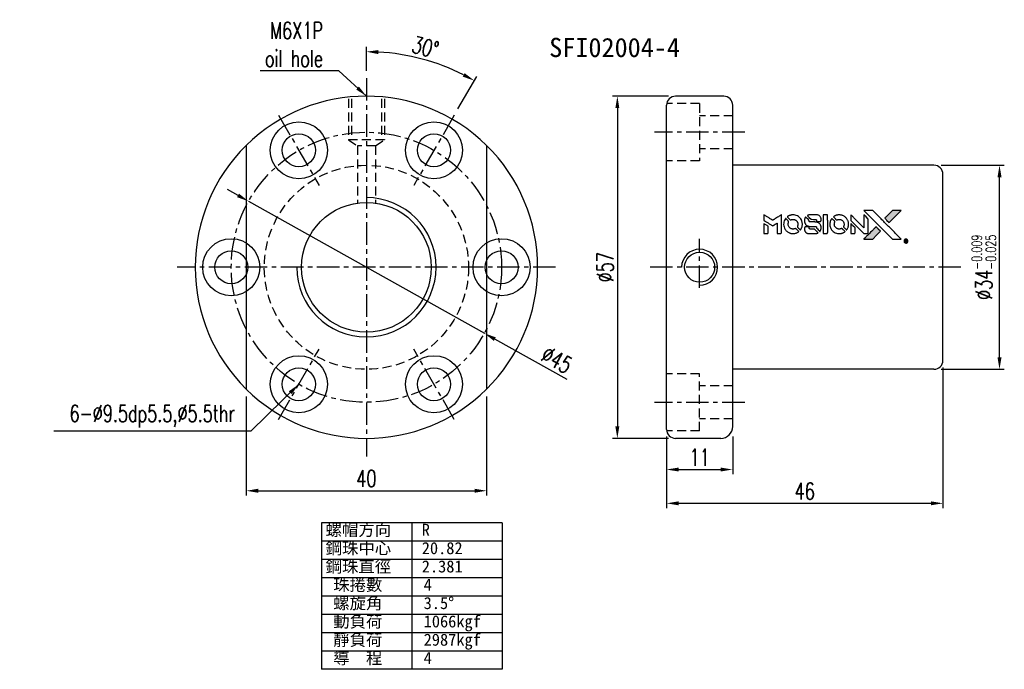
# Model space of a CAD drawing. Extents: x 31 to 593, y 15 to 123.
import ezdxf
from ezdxf.enums import TextEntityAlignment as Align

# ---------------------------------------------------------------- set-up
doc = ezdxf.new("R2010")
doc.units = 0
doc.header["$LTSCALE"] = 3
doc.header["$MEASUREMENT"] = 0
doc.header["$PDMODE"] = 1
doc.linetypes.add('CENTER', pattern=[2, 1.25, -0.25, 0.25, -0.25])
doc.linetypes.add('DASHED', pattern=[0.75, 0.5, -0.25])
doc.layers.get('0').update_dxf_attribs({"linetype": 'CONTINUOUS'})
doc.layers.get('DEFPOINTS').update_dxf_attribs({"linetype": 'CONTINUOUS'})
for name, color, linetype in [('CHA', 7, 'CONTINUOUS'), ('CL', 1, 'CENTER'), ('DIM', 4, 'CONTINUOUS'), ('HID', 2, 'DASHED'), ('OUT', 3, 'CONTINUOUS')]:
    doc.layers.add(name, color=color, linetype=linetype)
doc.styles.add('DIM-7', font='SIMPLEX.shx', dxfattribs={"width": 0.7, "bigfont": 'chineset.shx'})
doc.styles.add('T', font='kaiu.ttf')
doc.dimstyles.new('CNS', dxfattribs={"dimtxt": 3.5, "dimasz": 2.5, "dimexe": 1, "dimexo": 1.5, "dimgap": 0.09, "dimtad": 0, "dimdsep": 46, "dimtxsty": 'DIM-7', "dimcen": 0.09, "dimclrd": 1, "dimclre": 1, "dimclrt": 4, "dimadec": 0, "dimazin": 0, "dimtfac": 1, "dimtix": 1, "dimtmove": 2, "dimatfit": 3, "dimfxl": 1, "dimtvp": 0.971429, "dimtolj": 1, "dimarcsym": 0})

# ---------------------------------------------------------------- blocks, each defined once
blk = doc.blocks.new('*D4')
at = {"layer": 'DEFPOINTS', "color": 0, "transparency": 16777216}
for p in [(138.39, 55.04, -0.19), (149.39, 55.04, -0.19), (149.39, 48.35)]:
    blk.add_point(p, dxfattribs=at)
at = {"layer": 'DIM', "color": 0, "lineweight": -2, "transparency": 16777216}
for p, q in [((138.39, 53.84), (138.39, 47.55)), ((149.39, 53.84), (149.39, 47.55)), ((140.39, 48.35), (147.39, 48.35))]:
    blk.add_line(p, q, dxfattribs=at)
at = {"layer": 'DIM', "color": 0, "transparency": 16777216}
for points in [[(140.39, 48.68), (140.39, 48.02), (138.39, 48.35)], [(147.39, 48.68), (147.39, 48.02), (149.39, 48.35)]]:
    blk.add_solid(points, dxfattribs=at)
at = {"layer": 'DIM', "color": 0, "transparency": 16777216, "insert": (143.89, 50.39), "char_height": 2.8, "attachment_point": 5, "style": 'DIM-7'}
blk.add_mtext('\\A1;11', dxfattribs=at)
blk = doc.blocks.new('*D7')
at = {"layer": 'DEFPOINTS', "color": 0, "transparency": 16777216}
for p in [(182.89, 99.04, -0.19), (193.81, 99.04), (182.89, 65.04, -0.19)]:
    blk.add_point(p, dxfattribs=at)
at = {"layer": 'DIM', "color": 0, "lineweight": -2, "transparency": 16777216}
for p, q in [((184.09, 99.04), (194.61, 99.04)), ((193.81, 67.04), (193.81, 97.04)), ((184.09, 65.04), (194.61, 65.04))]:
    blk.add_line(p, q, dxfattribs=at)
at = {"layer": 'DIM', "color": 0, "transparency": 16777216}
for points in [[(193.48, 97.04), (194.15, 97.04), (193.81, 99.04)], [(193.48, 67.04), (194.15, 67.04), (193.81, 65.04)]]:
    blk.add_solid(points, dxfattribs=at)
at = {"layer": 'DIM', "color": 0, "transparency": 16777216, "insert": (191.21, 82.04), "char_height": 2.8, "attachment_point": 5, "rotation": 90, "style": 'DIM-7'}
blk.add_mtext('\\A1;%%C34{\\H1.68;\\S-0.009^ -0.025;}', dxfattribs=at)
blk = doc.blocks.new('*D5')
at = {"layer": 'DEFPOINTS', "color": 0, "transparency": 16777216}
for p in [(139.89, 110.54, -0.19), (130.19, 53.54), (139.89, 53.54, -0.19)]:
    blk.add_point(p, dxfattribs=at)
at = {"layer": 'DIM', "color": 0, "lineweight": -2, "transparency": 16777216}
for p, q in [((138.69, 110.54), (129.39, 110.54)), ((130.19, 108.54), (130.19, 55.54)), ((138.69, 53.54), (129.39, 53.54))]:
    blk.add_line(p, q, dxfattribs=at)
at = {"layer": 'DIM', "color": 0, "transparency": 16777216}
for points in [[(129.86, 108.54), (130.52, 108.54), (130.19, 110.54)], [(129.86, 55.54), (130.52, 55.54), (130.19, 53.54)]]:
    blk.add_solid(points, dxfattribs=at)
at = {"layer": 'DIM', "color": 0, "transparency": 16777216, "insert": (128.15, 82.04), "char_height": 2.8, "attachment_point": 5, "rotation": 90, "style": 'DIM-7'}
blk.add_mtext('\\A1;%%c57', dxfattribs=at)
blk = doc.blocks.new('*D3')
at = {"layer": 'DEFPOINTS', "color": 0, "transparency": 16777216}
for p in [(184.39, 66.54, -0.19), (138.39, 55.04, -0.19), (184.39, 42.72)]:
    blk.add_point(p, dxfattribs=at)
at = {"layer": 'DIM', "color": 0, "lineweight": -2, "transparency": 16777216}
for p, q in [((184.39, 65.34), (184.39, 41.92)), ((138.39, 53.84), (138.39, 41.92)), ((140.39, 42.72), (182.39, 42.72))]:
    blk.add_line(p, q, dxfattribs=at)
at = {"layer": 'DIM', "color": 0, "transparency": 16777216}
for points in [[(140.39, 43.05), (140.39, 42.39), (138.39, 42.72)], [(182.39, 43.05), (182.39, 42.39), (184.39, 42.72)]]:
    blk.add_solid(points, dxfattribs=at)
at = {"layer": 'DIM', "color": 0, "transparency": 16777216, "insert": (161.39, 44.76), "char_height": 2.8, "attachment_point": 5, "style": 'DIM-7'}
blk.add_mtext('\\A1;46', dxfattribs=at)
blk = doc.blocks.new('*D6')
at = {"layer": 'DEFPOINTS', "color": 0, "transparency": 16777216}
for p in [(68.41, 61.74, -0.19), (108.41, 61.74, -0.19), (108.41, 44.81)]:
    blk.add_point(p, dxfattribs=at)
at = {"layer": 'DIM', "color": 0, "lineweight": -2, "transparency": 16777216}
for p, q in [((68.41, 60.54), (68.41, 44.01)), ((108.41, 60.54), (108.41, 44.01)), ((70.41, 44.81), (106.41, 44.81))]:
    blk.add_line(p, q, dxfattribs=at)
at = {"layer": 'DIM', "color": 0, "transparency": 16777216}
for points in [[(70.41, 45.15), (70.41, 44.48), (68.41, 44.81)], [(106.41, 45.15), (106.41, 44.48), (108.41, 44.81)]]:
    blk.add_solid(points, dxfattribs=at)
at = {"layer": 'DIM', "color": 0, "transparency": 16777216, "insert": (88.41, 46.85), "char_height": 2.8, "attachment_point": 5, "style": 'DIM-7'}
blk.add_mtext('\\A1;40', dxfattribs=at)
blk = doc.blocks.new('*D2')
at = {"layer": 'DEFPOINTS', "color": 0, "transparency": 16777216}
for p in [(68.78, 93.03, -0.31), (108.05, 71.05, -0.07)]:
    blk.add_point(p, dxfattribs=at)
at = {"layer": 'DIM', "color": 0, "lineweight": -2, "transparency": 16777216}
for p, q in [((67.04, 94.01), (65.29, 94.99)), ((68.78, 93.03), (108.05, 71.05)), ((121.83, 63.33), (109.79, 70.07))]:
    blk.add_line(p, q, dxfattribs=at)
at = {"layer": 'DIM', "color": 0, "transparency": 16777216}
for points in [[(67.2, 94.3), (66.87, 93.72), (68.78, 93.03)], [(109.95, 70.36), (109.63, 69.78), (108.05, 71.05)]]:
    blk.add_solid(points, dxfattribs=at)
at = {"layer": 'DIM', "color": 0, "transparency": 16777216, "insert": (120.11, 66.63), "char_height": 2.8, "attachment_point": 5, "rotation": 330.7551, "style": 'DIM-7'}
blk.add_mtext('\\A1;∅45', dxfattribs=at)
blk = doc.blocks.new('*D8')
at = {"layer": 'DEFPOINTS', "color": 0, "transparency": 16777216}
for p in [(100.69, 115.78), (88.41, 113.54), (103.04, 107.37), (96.29, 95.68), (88.41, 50.54)]:
    blk.add_point(p, dxfattribs=at)
at = {"layer": 'DIM', "color": 0, "lineweight": -2, "transparency": 16777216}
for p, q in [((88.41, 114.74), (88.41, 118.74)), ((103.64, 108.41), (106.77, 113.83))]:
    blk.add_line(p, q, dxfattribs=at)
blk.add_arc((88.41, 82.04), 35.9, 63.1922, 86.8078, dxfattribs=at)
at = {"layer": 'DIM', "color": 0, "transparency": 16777216}
for points in [[(90.4, 117.55), (90.42, 118.22), (88.41, 117.94)], [(104.76, 114.38), (104.45, 113.79), (106.37, 113.13)]]:
    blk.add_solid(points, dxfattribs=at)
at = {"layer": 'DIM', "color": 0, "transparency": 16777216, "insert": (98.23, 118.69), "char_height": 2.8, "attachment_point": 5, "rotation": 345, "style": 'DIM-7'}
blk.add_mtext('\\A1;30°', dxfattribs=at)

msp = doc.modelspace()

# ---------------------------------------------------------------- hatches: boundary and pattern name
at = {"linetype": 'Continuous'}
h = msp.add_hatch(color=0, dxfattribs=at)
h.dxf.hatch_style = 1
h.paths.add_polyline_path([(177.452, 91.493), (176.713, 91.493), (175.974, 91.493), (175.337, 90.851, 0.000288), (175.093, 90.605, 0.000479), (174.888, 90.397, 0.000013), (174.702, 90.209, 0.197177), (174.701, 90.206, 0.1112764), (174.701, 90.205, 0.0015954), (174.926, 89.977, 0.0005055), (175.067, 89.836), (175.433, 89.47), (176.443, 90.482)])
h.paths.add_polyline_path([(173.345, 87.386), (173.992, 88.033), (173.625, 88.4, 0.000476), (173.484, 88.54, 0.0015067), (173.256, 88.766, 0.2256647), (173.253, 88.766, 0.0011115), (172.944, 88.459, 0.0003511), (172.753, 88.267, 0.000108), (171.944, 87.455, 0.0006916), (171.535, 87.043, 0.0000771), (171.252, 86.757, 0.1975269), (171.248, 86.747, 0.2961744), (171.251, 86.743, 0.0041949), (171.613, 86.739, 0.0005293), (171.973, 86.739), (172.698, 86.739)])

# ---------------------------------------------------------------- linework, layer by layer
at = {"color": 0}
for points in [[(154.58, 90.309), (154.58, 89.838), (154.709, 89.759, -0.000297), (154.788, 89.711, -0.000037), (154.961, 89.605, -0.000043), (155.165, 89.48, -0.000036), (155.384, 89.346, 0.000044), (155.597, 89.215, 0.000063), (155.787, 89.099, 0.000035), (155.948, 89, 0.0009), (155.991, 88.973), (156.054, 88.935), (156.137, 88.986, 0.001175), (156.184, 89.016, 0.000208), (156.273, 89.071, 0.000225), (156.378, 89.136, 0.000203), (156.486, 89.204, -0.000711), (156.589, 89.268, -0.001119), (156.677, 89.322, -0.000263), (156.755, 89.37, -0.04589), (156.764, 89.374, -0.519312), (156.772, 89.369, -0.001914), (156.774, 89.243, -0.003124), (156.775, 89.035, -0.000285), (156.776, 88.517), (156.776, 87.655), (157.076, 87.655, 0.001727), (157.292, 87.655, 0.025279), (157.368, 87.66, 0.073886), (157.412, 87.671, 0.07426), (157.451, 87.695, 0.03264), (157.461, 87.705, 0.01784), (157.472, 87.718, 0.017712), (157.482, 87.732, 0.026854), (157.49, 87.745), (157.506, 87.774), (157.508, 89.278), (157.51, 90.782), (157.494, 90.771, -0.004595), (157.482, 90.764, -0.00016), (157.436, 90.735, -0.000298), (157.382, 90.702, -0.000208), (157.321, 90.664, 0.000986), (157.142, 90.552, 0.00025), (156.851, 90.371, 0.000268), (156.542, 90.177, 0.000436), (156.279, 90.012, -0.002932), (156.192, 89.958, -0.004718), (156.118, 89.913, -0.001113), (156.053, 89.875, -0.227179), (156.045, 89.874, -0.045982), (156.038, 89.878, -0.000145), (155.95, 89.932, -0.000825), (155.851, 89.993, -0.000517), (155.735, 90.065, 0.000056), (155.338, 90.312, 0.000289), (155.118, 90.448, 0.000481), (154.954, 90.549, 0.000418), (154.782, 90.655), (154.58, 90.779)], [(158.174, 90.131, 0.064158), (157.981, 89.77, 0.06356), (157.885, 89.371, 0.064004), (157.893, 88.963, 0.066747), (158.005, 88.576, 0.04321), (158.137, 88.334, 0.044737), (158.308, 88.122, 0.044901), (158.512, 87.944, 0.044184), (158.747, 87.804, 0.026293), (158.925, 87.729, 0.033344), (159.097, 87.68, 0.033227), (159.274, 87.655, 0.025815), (159.469, 87.649, 0.023119), (159.655, 87.663, 0.031044), (159.822, 87.693, 0.031337), (159.982, 87.743, 0.024258), (160.149, 87.817, 0.015622), (160.208, 87.849, 0.008495), (160.278, 87.891, 0.008415), (160.345, 87.935, 0.020814), (160.391, 87.97), (160.413, 87.987), (160.189, 88.213, 0.002843), (160.021, 88.381, 0.033917), (159.951, 88.441, 0.087906), (159.899, 88.467, 0.073302), (159.838, 88.476, 0.022047), (159.808, 88.475, 0.026465), (159.781, 88.471, 0.022233), (159.75, 88.463, 0.009985), (159.71, 88.451, -0.039011), (159.565, 88.415, -0.044398), (159.423, 88.403, -0.045096), (159.283, 88.418, -0.04265), (159.146, 88.457, -0.071154), (158.951, 88.564, -0.068827), (158.792, 88.722, -0.068713), (158.681, 88.918, -0.070507), (158.629, 89.135, -0.028605), (158.626, 89.228, -0.031418), (158.633, 89.317, -0.031044), (158.652, 89.406, -0.02668), (158.683, 89.497, 0.038913), (158.699, 89.551, 0.043732), (158.706, 89.604, 0.047754), (158.704, 89.653, 0.075756), (158.692, 89.693, 0.07294), (158.678, 89.714, 0.003456), (158.621, 89.776, 0.005023), (158.546, 89.854, 0.002422), (158.448, 89.953, 0.000819), (158.36, 90.042, 0.001349), (158.285, 90.116, 0.0001), (158.218, 90.183, 0.205335), (158.215, 90.184, 0.219821), (158.213, 90.183, 0.002494), (158.201, 90.168, 0.007089), (158.188, 90.151, 0.004494)], [(159.273, 90.765, 0.024131), (159.139, 90.744, 0.022344), (159.004, 90.71, 0.021883), (158.871, 90.664, 0.020884), (158.739, 90.605, 0.010669), (158.665, 90.566, 0.010389), (158.591, 90.524, 0.010913), (158.526, 90.482, 0.022227), (158.477, 90.446), (158.458, 90.431), (158.695, 90.199, 0.002452), (158.787, 90.109, 0.003628), (158.869, 90.031, 0.001662), (158.939, 89.966, 0.070159), (158.956, 89.954, 0.047671), (158.97, 89.949, 0.018624), (158.989, 89.944, 0.017921), (159.011, 89.94, 0.018804), (159.033, 89.938, 0.018255), (159.062, 89.938, 0.041312), (159.085, 89.94, 0.037164), (159.108, 89.946, 0.012342), (159.14, 89.959, -0.015101), (159.219, 89.988, -0.035998), (159.28, 90.003, -0.033244), (159.345, 90.01, -0.011249), (159.44, 90.012, -0.004059), (159.517, 90.012, -0.019693), (159.561, 90.009, -0.027943), (159.597, 90.004, -0.014411), (159.642, 89.993, -0.033089), (159.747, 89.957, -0.033887), (159.846, 89.907, -0.034021), (159.937, 89.845, -0.033942), (160.019, 89.771, -0.02816), (160.092, 89.686, -0.035032), (160.15, 89.599, -0.035269), (160.194, 89.506, -0.029196), (160.228, 89.401, -0.037862), (160.251, 89.28, -0.043657), (160.253, 89.163, -0.043064), (160.234, 89.046, -0.035184), (160.195, 88.926, 0.033699), (160.177, 88.868, 0.052815), (160.17, 88.817, 0.059167), (160.173, 88.77, 0.058972), (160.188, 88.725, 0.059208), (160.21, 88.69, 0.021125), (160.248, 88.645, 0.008691), (160.32, 88.572, 0.000851), (160.495, 88.4, 0.001873), (160.585, 88.312, 0.013884), (160.63, 88.271, 0.022355), (160.657, 88.25, 0.341453), (160.668, 88.25, 0.073011), (160.69, 88.275, 0.004587), (160.744, 88.358, 0.00748), (160.797, 88.443, 0.016837), (160.834, 88.51, 0.028606), (160.905, 88.673, 0.031352), (160.955, 88.838, 0.031004), (160.984, 89.009, 0.0268), (160.994, 89.192, 0.026698), (160.984, 89.385, 0.03002), (160.953, 89.569, 0.030357), (160.901, 89.746, 0.028554), (160.827, 89.919, 0.062944), (160.613, 90.24, 0.062206), (160.325, 90.499, 0.062448), (159.983, 90.678, 0.064355), (159.612, 90.765, 0.017377), (159.537, 90.77, 0.008369), (159.442, 90.772, 0.008367), (159.346, 90.77, 0.01757)], [(161.506, 90.364, 0.023289), (161.458, 90.29, 0.026845), (161.42, 90.215, 0.026047), (161.389, 90.134, 0.019751), (161.364, 90.043, 0.013249), (161.353, 89.992, 0.025169), (161.348, 89.95, 0.016532), (161.345, 89.897, 0.002937), (161.344, 89.799, 0.003317), (161.345, 89.711, 0.011808), (161.347, 89.655, 0.01777), (161.351, 89.613, 0.021476), (161.358, 89.574, 0.04325), (161.409, 89.408, 0.045753), (161.488, 89.257, 0.04649), (161.591, 89.126, 0.047672), (161.716, 89.016, 0.025315), (161.77, 88.982, 0.015208), (161.837, 88.946, 0.01512), (161.907, 88.914, 0.022488), (161.971, 88.89, 0.027857), (162.069, 88.865, 0.034138), (162.163, 88.852, 0.014286), (162.306, 88.848, 0.00124), (162.671, 88.847, -0.00103), (162.895, 88.846, -0.002552), (163.059, 88.845, -0.001594), (163.184, 88.842, -0.047676), (163.215, 88.839, -0.085307), (163.27, 88.817, -0.097789), (163.311, 88.779, -0.085947), (163.338, 88.724, -0.051339), (163.351, 88.652, 0.014634), (163.354, 88.627, 0.015028), (163.358, 88.603, 0.014927), (163.363, 88.582, 0.059415), (163.368, 88.57, 0.070595), (163.387, 88.544, 0.00028), (163.645, 88.283, 0.000111), (163.91, 88.015, 0.200239), (163.921, 88.011, 0.268906), (163.928, 88.015, 0.001866), (163.965, 88.079, 0.007532), (163.999, 88.141, 0.017818), (164.021, 88.189, 0.013256), (164.043, 88.241, 0.011636), (164.062, 88.297, 0.011528), (164.079, 88.354, 0.012303), (164.093, 88.411, 0.0423), (164.105, 88.499, 0.013657), (164.107, 88.632, 0.013857), (164.103, 88.765, 0.037428), (164.09, 88.859, 0.014927), (164.074, 88.921, 0.0122), (164.054, 88.987, 0.012518), (164.032, 89.049, 0.023062), (164.01, 89.097, 0.065961), (163.891, 89.273, 0.06055), (163.728, 89.418, 0.059676), (163.532, 89.52, 0.060497), (163.318, 89.573, 0.025683), (163.272, 89.576, 0.001528), (163.134, 89.579, 0.002124), (162.959, 89.58, 0.001173), (162.745, 89.581, -0.000809), (162.371, 89.581, -0.017164), (162.26, 89.586, -0.063931), (162.202, 89.597, -0.108429), (162.159, 89.623, -0.052941), (162.135, 89.651, -0.063675), (162.12, 89.682, -0.050562), (162.11, 89.722, -0.020337), (162.104, 89.777, 0.009897), (162.101, 89.811, 0.016482), (162.097, 89.839, 0.019019), (162.093, 89.862, 0.06043), (162.087, 89.876, 0.076267), (162.063, 89.909, 0.00054), (161.819, 90.151, 0.000307), (161.569, 90.397, 0.142594), (161.548, 90.408, 0.232419), (161.543, 90.407, 0.022995), (161.532, 90.396, 0.024627), (161.519, 90.382, 0.015407)], [(162.187, 90.768, 0.018538), (162.14, 90.762, 0.010695), (162.084, 90.751, 0.01068), (162.029, 90.738, 0.017678), (161.982, 90.725, 0.013849), (161.93, 90.706, 0.011814), (161.875, 90.683, 0.004513), (161.825, 90.659, 0.290035), (161.82, 90.652, 0.196418), (161.822, 90.647, 0.000124), (161.912, 90.556, 0.001477), (162.012, 90.455, 0.000898), (162.131, 90.335), (162.442, 90.025), (162.831, 90.023, -0.001471), (163.125, 90.02, -0.028714), (163.215, 90.014, -0.097073), (163.266, 89.997, -0.084199), (163.309, 89.962, -0.042698), (163.33, 89.934, -0.053912), (163.344, 89.905, -0.051004), (163.351, 89.872, -0.032967), (163.354, 89.834, 0.00807), (163.354, 89.814, 0.003023), (163.355, 89.786, 0.002994), (163.357, 89.756, 0.003629), (163.359, 89.727), (163.363, 89.661), (163.661, 89.661, 0.001618), (163.803, 89.661, 0.005206), (163.898, 89.663, 0.00535), (163.964, 89.665, 0.060675), (163.989, 89.67, 0.048484), (164.003, 89.676, 0.02389), (164.02, 89.685, 0.022812), (164.037, 89.698, 0.02462), (164.053, 89.712, 0.061781), (164.083, 89.749, 0.080179), (164.1, 89.79, 0.048561), (164.108, 89.848, 0.010021), (164.11, 89.951, 0.016602), (164.105, 90.09, 0.031409), (164.091, 90.201, 0.036474), (164.065, 90.297, 0.03439), (164.024, 90.391, 0.065928), (163.922, 90.538, 0.069066), (163.786, 90.651, 0.065697), (163.618, 90.727, 0.051559), (163.422, 90.765, 0.020904), (163.317, 90.77, 0.000451), (162.802, 90.772, 0.000419), (162.285, 90.772, 0.022759)], [(164.468, 89.216), (164.47, 87.658), (164.775, 87.658), (165.081, 87.658), (165.117, 87.677, 0.071429), (165.147, 87.698, 0.054799), (165.173, 87.729, 0.053585), (165.193, 87.766, 0.060698), (165.203, 87.804, 0.033975), (165.207, 87.868, 0.000112), (165.207, 88.66, 0.000726), (165.206, 89.435, 0.001084), (165.203, 90.113), (165.198, 90.773), (164.832, 90.773), (164.466, 90.773)], [(165.859, 90.129, 0.018008), (165.815, 90.061, 0.009842), (165.766, 89.976, 0.009807), (165.72, 89.887, 0.015716), (165.684, 89.81, 0.048467), (165.596, 89.531, 0.045841), (165.561, 89.235, 0.046006), (165.581, 88.94, 0.049638), (165.655, 88.66, 0.064819), (165.848, 88.297, 0.06695), (166.125, 87.999, 0.066691), (166.472, 87.784, 0.063505), (166.869, 87.664, 0.03135), (166.971, 87.654, 0.010439), (167.121, 87.651, 0.010391), (167.27, 87.654, 0.032408), (167.37, 87.664, 0.015696), (167.488, 87.689, 0.018095), (167.598, 87.719, 0.018551), (167.704, 87.757, 0.018352), (167.806, 87.802, 0.015568), (167.874, 87.838, 0.009832), (167.951, 87.884, 0.009795), (168.023, 87.931, 0.023727), (168.074, 87.969), (168.094, 87.985), (167.87, 88.212, 0.001528), (167.743, 88.34, 0.010022), (167.678, 88.403, 0.019586), (167.636, 88.439, 0.061865), (167.604, 88.458, 0.055054), (167.556, 88.474, 0.061607), (167.508, 88.478, 0.048725), (167.452, 88.47, 0.020221), (167.377, 88.448, -0.017722), (167.298, 88.425, -0.02685), (167.227, 88.411, -0.02759), (167.157, 88.405, -0.020233), (167.078, 88.405, -0.04793), (166.928, 88.427, -0.048386), (166.786, 88.477, -0.047866), (166.654, 88.554, -0.044964), (166.537, 88.656, -0.04333), (166.438, 88.778, -0.050921), (166.368, 88.909, -0.051473), (166.327, 89.05, -0.0459), (166.312, 89.203, -0.019014), (166.315, 89.276, -0.024114), (166.324, 89.344, -0.025081), (166.338, 89.408, -0.023892), (166.359, 89.472, 0.008624), (166.378, 89.522, 0.026486), (166.388, 89.556, 0.035074), (166.392, 89.586, 0.02756), (166.393, 89.619, 0.087163), (166.383, 89.671, 0.073291), (166.355, 89.72, 0.028074), (166.294, 89.791, 0.002594), (166.131, 89.955), (165.9, 90.186)], [(166.953, 90.765, 0.023681), (166.823, 90.745, 0.022402), (166.694, 90.713, 0.021929), (166.565, 90.668, 0.020503), (166.438, 90.612, 0.013745), (166.366, 90.574, 0.009767), (166.287, 90.527, 0.009658), (166.215, 90.481, 0.027804), (166.168, 90.445), (166.15, 90.43), (166.378, 90.202, 0.002053), (166.489, 90.092, 0.006738), (166.563, 90.021, 0.007826), (166.616, 89.973, 0.063909), (166.643, 89.955, 0.061532), (166.684, 89.94, 0.068674), (166.725, 89.937, 0.052072), (166.775, 89.945, 0.019648), (166.843, 89.966, -0.018366), (166.925, 89.992, -0.0288), (166.997, 90.008, -0.029061), (167.071, 90.015, -0.019155), (167.156, 90.015, -0.053809), (167.339, 89.988, -0.058833), (167.506, 89.923, -0.058566), (167.654, 89.82, -0.052525), (167.78, 89.682, -0.044733), (167.852, 89.566, -0.040573), (167.904, 89.434, -0.041123), (167.934, 89.298, -0.04951), (167.938, 89.167, -0.017369), (167.932, 89.106, -0.024255), (167.922, 89.051, -0.023787), (167.907, 88.998, -0.015798), (167.884, 88.938, 0.010631), (167.869, 88.9, 0.033653), (167.862, 88.873, 0.037806), (167.858, 88.848, 0.016307), (167.857, 88.814, 0.068179), (167.867, 88.748, 0.095747), (167.893, 88.695, 0.033418), (167.956, 88.624, 0.002133), (168.153, 88.431, 0.001452), (168.265, 88.323, 0.012393), (168.317, 88.276, 0.020479), (168.347, 88.251, 0.344362), (168.36, 88.251, 0.074287), (168.384, 88.278, 0.005454), (168.438, 88.362, 0.008391), (168.491, 88.451, 0.017097), (168.53, 88.523, 0.027375), (168.593, 88.671, 0.02835), (168.638, 88.823, 0.027723), (168.667, 88.982, 0.023913), (168.68, 89.152, 0.027047), (168.675, 89.356, 0.031685), (168.647, 89.547, 0.032425), (168.597, 89.729, 0.031013), (168.522, 89.907, 0.037914), (168.397, 90.116, 0.040153), (168.245, 90.301, 0.039834), (168.063, 90.459, 0.036173), (167.854, 90.593, 0.040752), (167.648, 90.683, 0.035885), (167.421, 90.744, 0.035491), (167.185, 90.771, 0.037615)], [(169.046, 90.315), (169.046, 89.842), (170.141, 88.749), (171.237, 87.655), (171.542, 87.656, 0.0008), (171.739, 87.658, 0.010795), (171.811, 87.66, 0.030495), (171.85, 87.665, 0.080372), (171.877, 87.674, 0.03816), (171.903, 87.691, 0.041799), (171.925, 87.711, 0.042486), (171.944, 87.734, 0.042078), (171.958, 87.76, 0.099276), (171.966, 87.797, 0.003302), (171.969, 87.949, 0.002586), (171.97, 88.215, 0.000204), (171.969, 88.923), (171.967, 90.057), (171.602, 90.42), (171.237, 90.784), (171.234, 89.694), (171.23, 88.605), (170.158, 89.682, 0.000253), (169.745, 90.096, 0.000412), (169.395, 90.448, 0.000041), (169.081, 90.761, 0.041338), (169.066, 90.774), (169.046, 90.788)], [(172.117, 90.604, -0.000056), (172.559, 90.161, -0.000021), (173.18, 89.539, -0.000021), (173.855, 88.862, -0.000025), (174.489, 88.227), (175.973, 86.739), (176.709, 86.74), (177.444, 86.742), (176.452, 87.741, 0.000274), (175.975, 88.221, 0.000123), (175.348, 88.851, 0.000121), (174.685, 89.516, 0.000165), (174.086, 90.116), (172.711, 91.493), (171.971, 91.493), (171.23, 91.493)], [(175.337, 90.851, 0.000288), (175.093, 90.605, 0.000479), (174.888, 90.397, 0.000013), (174.702, 90.209, 0.197177), (174.701, 90.206, 0.197497), (174.702, 90.203, 0.00004), (174.808, 90.096, 0.000836), (174.927, 89.977, 0.000505), (175.067, 89.836), (175.433, 89.47), (176.443, 90.482), (177.452, 91.493), (176.713, 91.493), (175.974, 91.493)], [(154.58, 88.483), (154.58, 87.655), (154.882, 87.655, 0.000842), (155.074, 87.655, 0.010591), (155.147, 87.657, 0.028995), (155.188, 87.661, 0.069543), (155.216, 87.67, 0.051063), (155.243, 87.686, 0.039932), (155.268, 87.708, 0.039414), (155.29, 87.735, 0.045845), (155.306, 87.763, 0.094811), (155.313, 87.792, 0.007124), (155.316, 87.873, 0.004713), (155.318, 88.012, 0.000534), (155.318, 88.327), (155.317, 88.864), (155.242, 88.911, 0.000828), (155.02, 89.048, 0.000879), (154.803, 89.181, 0.000048), (154.59, 89.31, 0.137596), (154.584, 89.312, 0.413028), (154.582, 89.311, 0.000016), (154.581, 89.068, 0.000623), (154.581, 88.801, 0.000374)], [(161.464, 88.752, 0.065483), (161.428, 88.735, 0.053271), (161.396, 88.707, 0.052018), (161.369, 88.673, 0.0556), (161.35, 88.634, 0.036839), (161.343, 88.609, 0.026922), (161.34, 88.58, 0.016905), (161.338, 88.54, 0.004317), (161.337, 88.476, 0.016369), (161.342, 88.342, 0.029936), (161.357, 88.233, 0.03418), (161.382, 88.137, 0.031327), (161.421, 88.042, 0.046935), (161.491, 87.927, 0.054053), (161.578, 87.832, 0.053701), (161.685, 87.758, 0.045364), (161.811, 87.703, 0.032479), (161.922, 87.674, 0.03386), (162.035, 87.66, 0.013578), (162.212, 87.656, 0.001155), (162.667, 87.657, 0.000413), (163.059, 87.659, 0.005008), (163.209, 87.661, 0.013199), (163.294, 87.665, 0.033956), (163.355, 87.674, 0.013909), (163.418, 87.69, 0.010864), (163.485, 87.71, 0.010938), (163.547, 87.732, 0.028702), (163.59, 87.751), (163.622, 87.767), (163.308, 88.086), (162.994, 88.404), (162.627, 88.404, -0.001504), (162.47, 88.404, -0.00328), (162.35, 88.405, -0.001901), (162.256, 88.407, -0.061333), (162.233, 88.411, -0.063621), (162.201, 88.424, -0.048633), (162.17, 88.446, -0.046769), (162.143, 88.475, -0.047961), (162.122, 88.508, -0.02678), (162.11, 88.536, -0.050957), (162.104, 88.559, -0.029398), (162.1, 88.591, -0.00401), (162.098, 88.658), (162.095, 88.767), (161.799, 88.766, 0.001061), (161.623, 88.766, 0.009147), (161.544, 88.764, 0.020721), (161.497, 88.76, 0.051619)], [(169.046, 88.479), (169.046, 87.654), (169.353, 87.656), (169.661, 87.658), (169.697, 87.68, 0.03146), (169.713, 87.692, 0.026444), (169.729, 87.706, 0.026444), (169.743, 87.722, 0.031457), (169.754, 87.738), (169.776, 87.773), (169.778, 88.182), (169.78, 88.591), (169.419, 88.948, 0.000745), (169.28, 89.084, 0.001228), (169.162, 89.2, 0.000087), (169.055, 89.303, 0.195134), (169.051, 89.305, 0.412117), (169.049, 89.302, 0.000048), (169.047, 89.062, 0.00109), (169.046, 88.796, 0.000653)], [(172.753, 88.267, 0.000108), (171.944, 87.455, 0.000692), (171.534, 87.042, 0.000077), (171.252, 86.757, 0.197527), (171.248, 86.747, 0.410182), (171.253, 86.742, 0.000493), (171.404, 86.74, 0.002424), (171.613, 86.739, 0.000529), (171.973, 86.739), (172.698, 86.739), (173.345, 87.386), (173.992, 88.033), (173.625, 88.4, 0.000476), (173.484, 88.54, 0.000789), (173.365, 88.659, 0.000035), (173.257, 88.766, 0.19758), (173.254, 88.767, 0.198396), (173.252, 88.766, 0.000019), (173.105, 88.62, 0.000582), (172.944, 88.459, 0.000351)], [(178.155, 86.713, 0.082374), (178.061, 86.67, 0.083404), (177.985, 86.598, 0.082663), (177.937, 86.506, 0.07897), (177.92, 86.401, 0.084941), (177.94, 86.283, 0.08953), (177.998, 86.182, 0.090743), (178.086, 86.108, 0.090193), (178.196, 86.07, 0.10067), (178.32, 86.075, 0.099454), (178.433, 86.129, 0.097736), (178.517, 86.223, 0.09365), (178.561, 86.344, 0.07584), (178.562, 86.436, 0.068415), (178.536, 86.529, 0.068328), (178.486, 86.61, 0.075277), (178.417, 86.673, 0.059367), (178.359, 86.702, 0.048986), (178.292, 86.719, 0.048519), (178.222, 86.723, 0.055347)], [(178.11, 86.393), (178.11, 86.208), (178.132, 86.208), (178.153, 86.208), (178.155, 86.286), (178.157, 86.364), (178.203, 86.366), (178.248, 86.369), (178.28, 86.319, -0.003356), (178.293, 86.298, -0.002757), (178.307, 86.275, -0.002784), (178.32, 86.254, -0.007382), (178.328, 86.239, 0.019487), (178.339, 86.221, 0.098302), (178.347, 86.213, 0.116932), (178.357, 86.209, 0.032798), (178.374, 86.208), (178.402, 86.208), (178.382, 86.243, 0.005748), (178.372, 86.259, 0.002522), (178.359, 86.281, 0.002495), (178.344, 86.304, 0.00334), (178.331, 86.324), (178.3, 86.372), (178.325, 86.385, 0.066516), (178.35, 86.402, 0.085926), (178.367, 86.424, 0.082934), (178.376, 86.45, 0.05747), (178.377, 86.482, 0.023576), (178.375, 86.501, 0.043538), (178.371, 86.516, 0.050891), (178.365, 86.529, 0.049897), (178.357, 86.54, 0.067884), (178.332, 86.56, 0.077412), (178.305, 86.571, 0.049266), (178.266, 86.577, 0.012208), (178.201, 86.579), (178.11, 86.579)], [(178.309, 86.52, -0.120545), (178.323, 86.503, -0.09136), (178.328, 86.479, -0.087576), (178.325, 86.454, -0.098026), (178.314, 86.432, -0.079907), (178.304, 86.423, -0.087697), (178.291, 86.418, -0.041371), (178.27, 86.415, -0.005557), (178.227, 86.413), (178.154, 86.41), (178.154, 86.473), (178.154, 86.535), (178.222, 86.535, -0.007471), (178.259, 86.535, -0.035301), (178.281, 86.532, -0.060486), (178.296, 86.528, -0.063546)]]:
    msp.add_lwpolyline(points, format="xyb", close=True, dxfattribs=at)
at = {"layer": 'CL', "color": 0}
for p, q in [((88.414, 113.54), (88.414, 50.54)), ((73.789, 107.371), (80.539, 95.68)), ((103.039, 107.371), (96.289, 95.68)), ((151.391, 104.54), (136.391, 104.54)), ((143.891, 78.593), (143.891, 86.78)), ((119.914, 82.04), (56.914, 82.04)), ((187.391, 82.04), (135.391, 82.04)), ((73.789, 56.709), (80.539, 68.4)), ((103.039, 56.709), (96.289, 68.4)), ((151.391, 59.54), (136.391, 59.54)), ((151.391, 59.54), (136.391, 59.54))]:
    msp.add_line(p, q, dxfattribs=at)
msp.add_circle((88.414, 82.04), 22.5, dxfattribs=at)
at = {"layer": 'DIM', "color": 0}
for p, q in [((111.015, 39.473), (80.917, 39.473)), ((80.917, 39.473), (80.917, 15.072)), ((95.966, 39.473), (95.966, 15.072)), ((111.015, 39.473), (111.015, 15.072)), ((111.015, 36.423), (80.917, 36.423)), ((111.015, 33.373), (80.917, 33.373)), ((111.015, 30.323), (80.917, 30.323)), ((111.015, 27.272), (80.917, 27.272)), ((111.015, 24.222), (80.917, 24.222)), ((111.015, 21.172), (80.917, 21.172)), ((111.015, 18.122), (80.917, 18.122)), ((111.015, 15.072), (80.917, 15.072))]:
    msp.add_line(p, q, dxfattribs=at)
for centre, radius in [((65.914, 82.04), 4.75), ((110.914, 82.04), 4.75), ((65.914, 82.04), 2.75), ((110.914, 82.04), 2.75)]:
    msp.add_circle(centre, radius, dxfattribs=at)
for centre, radius, start, end in [((88.414, 82.04), 28.5, 134.56793, 225.43207), ((88.414, 82.04), 28.5, 314.56793, 45.43207), ((88.414, 82.04), 11.6, 180, 90), ((143.891, 82.04), 3, 270, 180)]:
    msp.add_arc(centre, radius, start, end, dxfattribs=at)
at = {"layer": 'HID', "color": 0}
for p, q in [((85.414, 110.074), (85.414, 103.248)), ((85.914, 110.074), (85.914, 103.248)), ((90.914, 110.074), (90.914, 103.248)), ((91.414, 110.074), (91.414, 103.248)), ((143.891, 109.29), (138.412, 109.29)), ((143.891, 109.29), (143.891, 99.79)), ((149.391, 107.29), (143.891, 107.29)), ((91.414, 103.248), (85.414, 103.248)), ((85.414, 103.248), (86.914, 102.248)), ((89.914, 102.248), (86.914, 102.248)), ((86.914, 102.248), (86.914, 92.735)), ((89.914, 102.248), (91.414, 103.248)), ((89.914, 102.248), (89.914, 92.735)), ((149.391, 101.79), (143.891, 101.79)), ((143.891, 99.79), (138.391, 99.79)), ((143.891, 64.29), (138.391, 64.29)), ((143.891, 54.79), (143.891, 64.29)), ((149.391, 62.29), (143.891, 62.29)), ((149.391, 56.79), (143.891, 56.79)), ((143.891, 54.79), (138.412, 54.79))]:
    msp.add_line(p, q, dxfattribs=at)
msp.add_circle((88.414, 82.04), 17, dxfattribs=at)
at = {"layer": 'OUT', "color": 0}
for p, q in [((147.891, 110.54), (139.891, 110.54)), ((138.391, 55.04), (138.391, 109.04)), ((149.391, 55.54), (149.391, 109.04)), ((68.414, 102.344), (68.414, 61.736)), ((108.414, 102.344), (108.414, 61.736)), ((182.891, 99.04), (149.391, 99.04)), ((184.391, 66.54), (184.391, 97.54)), ((182.891, 65.04), (149.391, 65.04)), ((147.391, 53.54), (139.891, 53.54))]:
    msp.add_line(p, q, dxfattribs=at)
for centre, radius in [((77.164, 101.525), 4.75), ((99.664, 101.525), 4.75), ((77.164, 101.525), 2.75), ((99.664, 101.525), 2.75), ((88.414, 82.04), 10.8), ((143.891, 82.04), 2.5), ((77.164, 62.554), 4.75), ((99.664, 62.554), 4.75), ((77.164, 62.554), 2.75), ((99.664, 62.554), 2.75)]:
    msp.add_circle(centre, radius, dxfattribs=at)
for centre, radius, start, end in [((88.414, 82.04), 28.5, 45.43207, 134.56793), ((139.891, 109.04), 1.5, 90, 180), ((147.891, 109.04), 1.5, 0, 90), ((182.891, 97.54), 1.5, 0, 90), ((182.891, 66.54), 1.5, 270, 0), ((88.414, 82.04), 28.5, 225.43207, 314.56793), ((139.891, 55.04), 1.5, 180, 270), ((147.391, 55.54), 2, 270, 0)]:
    msp.add_arc(centre, radius, start, end, dxfattribs=at)

# ---------------------------------------------------------------- texts
at = {"layer": 'CHA', "color": 0, "style": 'T'}
msp.add_text('SFI02004-4', height=3.2, dxfattribs=at).set_placement((129.729, 118.651), align=Align.MIDDLE)
at = {"layer": 'DIM', "color": 0, "style": 'T'}
for s, p in [('螺帽方向', (81.623, 37.308)), ('R', (97.628, 37.308)), ('鋼珠中心', (81.623, 34.258)), ('20.82', (97.628, 34.258)), ('鋼珠直徑', (81.623, 31.208)), ('2.381', (97.628, 31.208)), ('珠捲數', (82.893, 28.157)), ('4', (97.942, 28.157)), ('螺旋角', (82.893, 25.107)), ('3.5%%D', (97.942, 25.107)), ('動負荷', (82.893, 22.057)), ('1066kgf', (97.942, 22.057)), ('靜負荷', (82.893, 19.007)), ('2987kgf', (97.942, 19.007)), ('導  程', (82.893, 15.957)), ('4', (97.942, 15.957))]:
    msp.add_text(s, height=2, dxfattribs=at).set_placement(p)
at = {"layer": 'DIM', "color": 0, "char_height": 2.8, "attachment_point": 6, "style": 'DIM-7'}
for s, insert in [('M6X1P\\Poil hole', (81.186, 119.132)), ('\\A1;6-%%c9.5dp5.5,%%c5.5thr', (66.537, 57.227))]:
    msp.add_mtext(s, dxfattribs=dict(at, insert=insert))

# ---------------------------------------------------------------- dimensions: what is measured, and where the dimension line sits
at = {"layer": 'DIM', "color": 0}
dim = msp.add_angular_dim_2l(base=(100.694, 115.777), line1=((103.039, 107.371), (96.289, 95.68)), line2=((88.414, 113.54), (88.414, 50.54)), dimstyle='CNS', override={"dimscale": 0.8, "dimgap": 0.8, "dimtad": 1, "dimclrd": 0, "dimclre": 0, "dimclrt": 0, "dimtp": 0.1, "dimtfac": 0.6, "dimtmove": 0}, dxfattribs=at)
dim.commit()
dim.dimension.update_dxf_attribs({"geometry": '*D8', "text_midpoint": (98.234, 118.69)})
for base, p1, p2, text, override, picture, middle in [((130.191, 53.54, 0.188), (139.891, 110.54), (139.891, 53.54), '%%c<>', {"dimscale": 0.8, "dimgap": 0.8, "dimtad": 1, "dimclrd": 0, "dimclre": 0, "dimclrt": 0, "dimtp": 0.1, "dimtfac": 0.6, "dimtmove": 0}, '*D5', (128.151, 82.04, 0.188)), ((193.812, 99.04, 0.188), (182.891, 65.04), (182.891, 99.04), '%%C<>', {"dimscale": 0.8, "dimgap": 0.8, "dimtad": 1, "dimclrd": 0, "dimclre": 0, "dimclrt": 0, "dimtol": 1, "dimlim": 0, "dimtp": -0.009, "dimtm": 0.025, "dimtfac": 0.6, "dimtdec": 3, "dimtmove": 0}, '*D7', (191.212, 82.04, 0.188))]:
    dim = msp.add_linear_dim(base=base, p1=p1, p2=p2, angle=90, text=text, dimstyle='CNS', override=override, dxfattribs=at)
    dim.commit()
    dim.dimension.update_dxf_attribs({"geometry": picture, "text_midpoint": middle})
dim = msp.add_diameter_dim_2p(p1=(68.782, 93.032, -0.12), p2=(108.046, 71.048, 0.12), dimstyle='CNS', override={"dimscale": 0.8, "dimgap": 0.8, "dimtad": 1, "dimclrd": 0, "dimclre": 0, "dimclrt": 0, "dimtp": 0.1, "dimtfac": 0.6, "dimtmove": 0}, dxfattribs=at)
dim.commit()
dim.dimension.update_dxf_attribs({"geometry": '*D2', "text_midpoint": (119.109, 64.854, 0.188), "dimtype": 163})
for base, p1, p2, picture, middle in [((184.391, 42.72, 0.188), (138.391, 55.04), (184.391, 66.54), '*D3', (161.391, 44.76, 0.188)), ((108.414, 44.814, 0.188), (68.414, 61.736), (108.414, 61.736), '*D6', (88.414, 46.854, 0.188))]:
    dim = msp.add_linear_dim(base=base, p1=p1, p2=p2, dimstyle='CNS', override={"dimscale": 0.8, "dimgap": 0.8, "dimtad": 1, "dimclrd": 0, "dimclre": 0, "dimclrt": 0, "dimtp": 0.1, "dimtfac": 0.6, "dimtmove": 0}, dxfattribs=at)
    dim.commit()
    dim.dimension.update_dxf_attribs({"geometry": picture, "text_midpoint": middle})
dim = msp.add_linear_dim(base=(149.391, 48.349, 0.188), p1=(138.391, 55.04), p2=(149.391, 55.04), dimstyle='CNS', override={"dimscale": 0.8, "dimgap": 0.8, "dimtad": 1, "dimclrd": 0, "dimclre": 0, "dimclrt": 0, "dimtp": 0.1, "dimtfac": 0.6, "dimtmove": 0}, dxfattribs=at)
dim.commit()
dim.dimension.update_dxf_attribs({"geometry": '*D4', "text_midpoint": (143.891, 48.349, 0.188), "dimtype": 160})

# ---------------------------------------------------------------- leaders
at = {"layer": 'DIM', "color": 0, "annotation_type": 0, "has_hookline": 1, "hookline_direction": 1}
for points, text_width in [([(88.414, 110.54), (83.826, 114.759), (81.826, 114.759)], 10.453), ([(77.164, 62.554), (69.177, 54.72), (67.177, 54.72)], 30.147)]:
    msp.add_leader(points, dimstyle='CNS', override={"dimscale": 0.8, "dimgap": 0.8, "dimtad": 1, "dimclrd": 0, "dimclre": 0, "dimclrt": 0, "dimtp": 0.1, "dimtfac": 0.6, "dimtmove": 0}, dxfattribs=dict(at, text_width=text_width))

doc.saveas('drawing.dxf')
